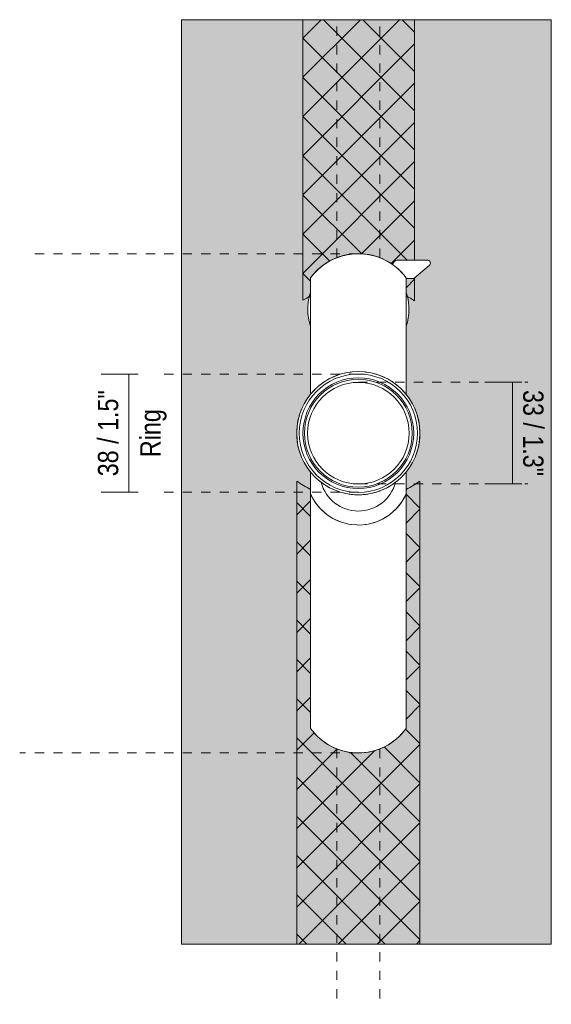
# Model space of a CAD drawing. Header units: millimetres. Extents: x -6686 to -5473, y 105 to 6739.
# Tile 1 of 3: x -6686 to -6514, y 130 to 450. Entities that reach past the tile are written whole.
import ezdxf

# ---------------------------------------------------------------- set-up
doc = ezdxf.new("R2010")
doc.units = ezdxf.units.MM
doc.linetypes.add('Dash', pattern=[6, 3, -3])
doc.layers.add('A-ANNO-DIMS', color=7, linetype='Continuous', lineweight=9, true_color=0x5b5b5b)
for name, color, linetype, lineweight in [('A-ANNO-DIMS-3', 7, 'Continuous', 9), ('A-DETL-GENF', 7, 'Continuous', 9), ('A-WALL', 7, 'Continuous', 9), ('E-LITE-EQPM', 7, 'Continuous', 20)]:
    doc.layers.add(name, color=color, linetype=linetype, lineweight=lineweight)
doc.styles.add('Arial Narrow', font='ARIALN.TTF', dxfattribs={"height": 6.6})
doc.dimstyles.new('FARO_-_2_2mm_Arial_Narrow_mm_Inch_Left', dxfattribs={"dimscale": 304.8, "dimtxt": 6.754644, "dimasz": 0, "dimexe": 0.029528, "dimexo": 0.0625, "dimgap": 0.004921, "dimtad": 1, "dimdec": 0, "dimzin": 0, "dimdsep": 46, "dimtxsty": 'Arial Narrow', "dimblk1": 'NONE', "dimblk2": 'NONE', "dimsah": 1, "dimcen": 0.09, "dimadec": 0, "dimazin": 0, "dimtfac": 1, "dimtdec": 4, "dimtix": 1, "dimtmove": 0, "dimatfit": 3, "dimfxl": 0.009843, "dimfxlon": 1, "dimtvp": 1, "dimtolj": 1, "dimtzin": 0, "dimarcsym": 2})
doc.dimstyles.new('FARO_-_2_2mm_Arial_Narrow_mm_Inch_Right', dxfattribs={"dimscale": 304.8, "dimtxt": 6.754644, "dimasz": 0, "dimexe": 0.029528, "dimexo": 0.0625, "dimgap": 0.004921, "dimtad": 1, "dimdec": 0, "dimzin": 0, "dimdsep": 46, "dimtxsty": 'Arial Narrow', "dimblk1": 'NONE', "dimblk2": 'NONE', "dimsah": 1, "dimcen": 0.09, "dimadec": 0, "dimazin": 0, "dimtfac": 1, "dimtdec": 4, "dimtix": 1, "dimtmove": 0, "dimatfit": 3, "dimfxl": 0.009843, "dimfxlon": 1, "dimtvp": 1, "dimtolj": 1, "dimtzin": 0, "dimarcsym": 2})

# ---------------------------------------------------------------- blocks, each defined once
blk = doc.blocks.new('FOST TRACK40_ok - FOST TRACK  Ø40 white-559959-Alzado_PDF')
at = {"layer": 'E-LITE-EQPM'}
for p, q in [((-6564.69, 371.62), (-6565.52, 370.64)), ((-6558.23, 372), (-6563.88, 372)), ((-6554.15, 372), (-6558.23, 372)), ((-6558.5, 366), (-6553.49, 370.2)), ((-6592, 366.25), (-6592, 360.33)), ((-6561, 366), (-6561, 366.25)), ((-6561, 360.33), (-6561, 366)), ((-6561, 366), (-6558.5, 366)), ((-6592, 360.33), (-6592, 328.41)), ((-6561, 328.41), (-6561, 360.33)), ((-6560.85, 310.6), (-6560.85, 310.6)), ((-6592, 303.22), (-6592, 299.07)), ((-6561, 299.07), (-6561, 303.22)), ((-6592, 296.02), (-6592, 220)), ((-6583.5, 297.11), (-6583.5, 297.08)), ((-6569.5, 297.08), (-6569.5, 297.11)), ((-6561, 220), (-6561, 296.02))]:
    blk.add_line(p, q, dxfattribs=at)
at = {"layer": 'E-LITE-EQPM', "flags": 128}
for points in [[(-6583.5, 372.75), (-6583, 372.93), (-6582.5, 373.11)], [(-6570.5, 373.11), (-6569.99, 372.93), (-6569.5, 372.75)], [(-6592, 296.02), (-6590.69, 293.64), (-6589.02, 291.51), (-6587.03, 289.66), (-6584.78, 288.15), (-6582.31, 287.03), (-6579.7, 286.3), (-6577, 286.01), (-6576.5, 286)], [(-6576.5, 286), (-6573.79, 286.22), (-6571.16, 286.86), (-6568.66, 287.91), (-6566.36, 289.35), (-6564.32, 291.14), (-6562.59, 293.22), (-6561.21, 295.56), (-6561, 296.02)], [(-6582.5, 213), (-6583, 213.17), (-6583.5, 213.36)], [(-6569.5, 213.36), (-6569.99, 213.17), (-6570.5, 213)]]:
    blk.add_lwpolyline(points, dxfattribs=at)
at = {"layer": 'E-LITE-EQPM'}
for centre, radius, start, end in [((-6576.5, 354.78), 19.28, 77.3414, 139.1201), ((-6576.5, 354.78), 19.28, 96.0441, 97.0235), ((-6576.5, 354.78), 19.28, 82.9765, 83.9559), ((-6576.5, 354.78), 19.28, 122.0295, 123.0721), ((-6576.5, 354.78), 19.28, 121.4813, 122.0295), ((-6576.5, 354.78), 19.28, 120.7958, 121.4813), ((-6576.5, 354.78), 19.28, 102.0881, 108.1322), ((-6576.5, 354.78), 19.28, 71.8678, 77.9119), ((-6576.5, 354.78), 19.28, 75.9657, 77.3414), ((-6576.5, 354.78), 19.28, 55.2874, 75.9657), ((-6576.5, 354.78), 19.28, 56.968, 59.2042), ((-6563.88, 370.94), 1.06, 90, 140), ((-6554.15, 370.98), 1.02, 310, 90), ((-6576.5, 354.78), 19.28, 132.1494, 132.7697), ((-6576.5, 354.78), 19.28, 54.8899, 55.3015), ((-6576.5, 354.78), 19.28, 40.8799, 55.2874), ((-6576.5, 354.78), 19.28, 47.2303, 47.8506), ((-6576.5, 354.78), 19.28, 44.3232, 47.7887), ((-6576.5, 356), 16.44, 160.5026, 165.3278), ((-6576.5, 356), 16.44, 14.6688, 19.4974), ((-6576.5, 356), 16.44, 165.3278, 180), ((-6576.5, 356), 16.44, 360, 14.6688), ((-6576.5, 356), 16.44, 180, 199.4974), ((-6576.5, 356), 16.44, 340.5026, 360), ((-6576.5, 315.81), 20, 90, 270), ((-6576.5, 315.81), 20, 96.6464, 97.4048), ((-6576.5, 315.81), 20, 270, 90), ((-6576.5, 315.81), 20, 82.5952, 83.3536), ((-6576.5, 315.81), 19.2, 90, 270), ((-6576.5, 315.81), 17.99, 90, 270), ((-6576.5, 315.81), 17.5, 90, 270), ((-6576.5, 315.81), 20, 103.2927, 134.0868), ((-6576.5, 315.81), 19.2, 270, 90), ((-6576.5, 315.81), 17.99, 270, 90), ((-6576.5, 315.81), 17.5, 270, 90), ((-6576.5, 315.81), 20, 36.8291, 76.7073), ((-6576.5, 315.81), 20, 134.2067, 143.1709), ((-6576.5, 315.81), 20, 149.4325, 149.8173), ((-6576.5, 315.81), 20, 30.1827, 30.5675), ((-6576.5, 315.81), 20, 156.4636, 156.908), ((-6576.5, 315.81), 20, 23.092, 23.5364), ((-6576.5, 315.81), 20, 163.11, 202.9882), ((-6576.5, 315.81), 20, 337.0118, 16.89), ((-6576.5, 315.81), 20, 209.2216, 209.6345), ((-6576.5, 315.81), 20, 216.2809, 216.8062), ((-6576.5, 315.81), 20, 323.1938, 323.7191), ((-6576.5, 315.81), 20, 330.3655, 330.7784), ((-6576.5, 315.81), 20, 222.9272, 249.5127), ((-6576.5, 315.81), 20, 290.4873, 317.0728), ((-6576.5, 303), 12.48, 194.695, 270), ((-6576.5, 303), 12.48, 270, 345.305), ((-6576.5, 303), 17, 210.9664, 255.2416), ((-6576.5, 303), 17, 284.7584, 329.0336), ((-6576.5, 303), 17, 261.7726, 262.6208), ((-6576.5, 303), 17, 277.3792, 278.2274), ((-6576.5, 231.08), 19.05, 220.0815, 319.9185), ((-6576.5, 231.08), 19.05, 226.5165, 227.1622), ((-6576.5, 231.08), 19.05, 236.417, 238.6372), ((-6576.5, 231.08), 19.05, 301.3628, 303.583), ((-6576.5, 231.08), 19.05, 312.8378, 313.4835), ((-6576.5, 231.08), 19.05, 251.6432, 257.7621), ((-6576.5, 231.08), 19.05, 262.862, 263.8811), ((-6576.5, 231.08), 19.05, 276.1189, 277.138), ((-6576.5, 231.08), 19.05, 282.2379, 288.3568)]:
    blk.add_arc(centre, radius, start, end, dxfattribs=at)
for points, knots in [([(-6591.07, 367.4), (-6591.14, 367.32), (-6591.26, 367.18), (-6591.43, 366.98), (-6591.57, 366.81), (-6591.7, 366.65), (-6591.8, 366.51), (-6591.89, 366.39), (-6591.97, 366.29), (-6592, 366.26), (-6592, 366.25)], [0, 0, 0, 0, 0.166667, 0.291667, 0.416667, 0.541667, 0.645833, 0.75, 0.854167, 1, 1, 1, 1]), ([(-6561, 366.25), (-6561, 366.25), (-6561.01, 366.27), (-6561.05, 366.33), (-6561.14, 366.44), (-6561.25, 366.58), (-6561.38, 366.75), (-6561.53, 366.94), (-6561.71, 367.16), (-6561.85, 367.32), (-6561.92, 367.4)], [0, 0, 0, 0, 0.083333, 0.1875, 0.291667, 0.416667, 0.541667, 0.666667, 0.833333, 1, 1, 1, 1]), ([(-6592, 299.07), (-6592, 298.88), (-6592, 298.6), (-6592, 298.22), (-6592, 297.93), (-6592, 297.74), (-6592, 297.65)], [-1, -1, -1, -1, -0.8333333, -0.75, -0.6666667, -0.5833333, -0.5833333, -0.5833333, -0.5833333]), ([(-6592, 297.65), (-6592, 297.55), (-6592, 297.37), (-6592, 297.1), (-6592, 296.87), (-6592, 296.65), (-6592, 296.43), (-6592, 296.25), (-6592, 296.12), (-6592, 296.05), (-6592, 296.02)], [-0.5833333, -0.5833333, -0.5833333, -0.5833333, -0.5, -0.4166667, -0.34375, -0.2916667, -0.2083333, -0.1458333, -0.0833333, 0, 0, 0, 0]), ([(-6561, 297.65), (-6561, 297.74), (-6561, 297.93), (-6561, 298.22), (-6561, 298.6), (-6561, 298.88), (-6561, 299.07)], [-0.4166667, -0.4166667, -0.4166667, -0.4166667, -0.3333333, -0.25, -0.1666667, 0, 0, 0, 0]), ([(-6561, 296.02), (-6561, 296.05), (-6561, 296.12), (-6561, 296.26), (-6561, 296.44), (-6561, 296.66), (-6561, 296.88), (-6561, 297.11), (-6561, 297.37), (-6561, 297.55), (-6561, 297.65)], [-1, -1, -1, -1, -0.9166667, -0.84375, -0.7916667, -0.7083333, -0.6458333, -0.5833333, -0.5, -0.4166667, -0.4166667, -0.4166667, -0.4166667]), ([(-6583.5, 297.08), (-6583.49, 297.08), (-6583.38, 297.03), (-6582.67, 296.78), (-6581.68, 296.48), (-6580.87, 296.3)], [0, 0, 0, 0, 0.1428571, 0.2857143, 0.5714286, 0.5714286, 0.5714286, 0.5714286]), ([(-6579.54, 296.05), (-6579.31, 296.01), (-6578.34, 295.88), (-6577.3, 295.81), (-6576.5, 295.81)], [0.7142857, 0.7142857, 0.7142857, 0.7142857, 0.7857143, 1, 1, 1, 1]), ([(-6572.12, 296.3), (-6571.72, 296.39), (-6571.07, 296.56), (-6570.35, 296.78), (-6569.7, 297), (-6569.5, 297.08), (-6569.5, 297.08)], [0.4285714, 0.4285714, 0.4285714, 0.4285714, 0.5714286, 0.6785714, 0.7857143, 1, 1, 1, 1]), ([(-6561.92, 294.25), (-6561.85, 294.37), (-6561.75, 294.53), (-6561.63, 294.76), (-6561.53, 294.93), (-6561.45, 295.1), (-6561.36, 295.26), (-6561.27, 295.43), (-6561.19, 295.59), (-6561.12, 295.75), (-6561.06, 295.88), (-6561.01, 295.97), (-6561, 296), (-6561, 296.02)], [-1, -1, -1, -1, -0.833333, -0.75, -0.666667, -0.583333, -0.5, -0.416667, -0.322917, -0.25, -0.166667, -0.083333, 0, 0, 0, 0]), ([(-6592, 220), (-6592, 220), (-6591.98, 219.98), (-6591.93, 219.92), (-6591.86, 219.81), (-6591.78, 219.71), (-6591.7, 219.59), (-6591.61, 219.48), (-6591.52, 219.36), (-6591.41, 219.22), (-6591.26, 219.04), (-6591.14, 218.89), (-6591.07, 218.81)], [0, 0, 0, 0, 0.083333, 0.1875, 0.291667, 0.375, 0.458333, 0.541667, 0.625, 0.708333, 0.833333, 1, 1, 1, 1]), ([(-6561.92, 218.81), (-6561.85, 218.89), (-6561.75, 219.02), (-6561.62, 219.18), (-6561.52, 219.3), (-6561.43, 219.42), (-6561.34, 219.54), (-6561.25, 219.65), (-6561.17, 219.76), (-6561.1, 219.85), (-6561.03, 219.96), (-6561, 219.99), (-6561, 220)], [0, 0, 0, 0, 0.166667, 0.25, 0.333333, 0.416667, 0.5, 0.583333, 0.666667, 0.75, 0.833333, 1, 1, 1, 1])]:
    blk.add_open_spline(points, degree=3, knots=knots, dxfattribs=at)
for points in [[(-6592, 296.02), (-6592, 296.01), (-6591.98, 295.98), (-6591.95, 295.91), (-6591.89, 295.8), (-6591.83, 295.67), (-6591.77, 295.54), (-6591.7, 295.4), (-6591.63, 295.26), (-6591.58, 295.17), (-6591.56, 295.12)], [(-6591.4, 294.83), (-6591.35, 294.73), (-6591.24, 294.54), (-6591.13, 294.35), (-6591.07, 294.25)], [(-6576.5, 295.81), (-6575.96, 295.81), (-6574.92, 295.86), (-6573.92, 295.98), (-6573.44, 296.05)]]:
    blk.add_open_spline(points, degree=3, dxfattribs=at)
blk = doc.blocks.new('DIMBLOCK1-Alzado_PDF')
at = {"layer": 'A-ANNO-DIMS-3', "color": 251, "true_color": 0x5b5b5b, "transparency": 16777216}
for p, q in [((-6648.01, 335.01), (-6660.01, 335.01)), ((-6651.01, 335.01), (-6651.01, 296.62)), ((-6651.01, 335.01), (-6648.01, 335.01)), ((-6648.01, 296.62), (-6660.01, 296.62)), ((-6651.01, 296.62), (-6648.01, 296.62))]:
    blk.add_line(p, q, dxfattribs=at)
at = {"layer": 'A-ANNO-DIMS-3', "color": 0, "transparency": 16777216, "char_height": 6.6, "attachment_point": 1, "rotation": 90, "line_spacing_factor": 0.974696, "style": 'Arial Narrow'}
for s, insert, width in [('Ring', (-6647.32, 308.04), 18.6557), ('38 / 1.5"', (-6661.04, 301.82), 33.5802)]:
    blk.add_mtext(s, dxfattribs=dict(at, insert=insert, width=width))
blk = doc.blocks.new('_None')
blk = doc.blocks.new('DIMBLOCK2-Alzado_PDF')
at = {"layer": 'A-ANNO-DIMS-3', "color": 251, "true_color": 0x5b5b5b, "transparency": 16777216}
for p, q in [((-6526.1, 332.31), (-6535.43, 332.31)), ((-6526.43, 299.32), (-6526.43, 332.31)), ((-6526.43, 332.31), (-6523.43, 332.31)), ((-6526.1, 299.32), (-6535.43, 299.32)), ((-6526.43, 299.32), (-6523.43, 299.32))]:
    blk.add_line(p, q, dxfattribs=at)
at = {"layer": 'A-ANNO-DIMS-3', "color": 0, "transparency": 16777216, "insert": (-6516.4, 329.81), "char_height": 6.6, "width": 33.5802, "attachment_point": 1, "rotation": 270, "line_spacing_factor": 0.974696, "style": 'Arial Narrow'}
blk.add_mtext('33 / 1.3"', dxfattribs=at)

msp = doc.modelspace()

# ---------------------------------------------------------------- hatches: boundary and pattern name
at = {"layer": 'A-DETL-GENF', "true_color": 0xaaaaaa}
h = msp.add_hatch(dxfattribs=at)
h.set_pattern_fill('FP_1', color=253, style=0, pattern_type=2)
h.set_pattern_definition([(45, (-7001.814, 354.928), (-6.36396, 6.36396), []), (135, (-7001.814, 354.928), (-6.36396, -6.36396), [])])
h.paths.add_polyline_path([(-6556.5, 150), (-6556.5, 300.23), (-6558.7, 298.82), (-6561, 297.57), (-6561, 220), (-6562.43, 218.23), (-6564.04, 216.66), (-6565.83, 215.29), (-6567.78, 214.14), (-6569.85, 213.22), (-6572.01, 212.56), (-6574.24, 212.16), (-6576.5, 212.03), (-6578.75, 212.16), (-6580.98, 212.56), (-6583.14, 213.22), (-6585.21, 214.14), (-6587.16, 215.29), (-6588.95, 216.66), (-6590.56, 218.23), (-6592, 220), (-6592, 297.57), (-6594.3, 298.82), (-6596.5, 300.23), (-6596.5, 150), (-6596.15, 150)])
h.paths.add_polyline_path([(-6558.23, 358.81), (-6558.23, 366), (-6561, 366), (-6561, 360.33), (-6559.59, 359.6)])
h.paths.add_polyline_path([(-6594.5, 358.97), (-6593.26, 359.68), (-6592, 360.33), (-6592, 366.25), (-6590.39, 368.15), (-6588.58, 369.81), (-6586.56, 371.23), (-6584.37, 372.38), (-6582.05, 373.24), (-6579.65, 373.8), (-6577.19, 374.05), (-6574.72, 373.98), (-6572.28, 373.59), (-6569.9, 372.9), (-6567.66, 371.92), (-6565.52, 370.64), (-6564.53, 371.78), (-6564.33, 371.9), (-6564.11, 371.97), (-6563.88, 372), (-6558.23, 372), (-6558.23, 450), (-6594.5, 450), (-6594.5, 374.36)])
at = {"layer": 'A-WALL', "true_color": 0xf7f7f7}
h = msp.add_hatch(color=7, dxfattribs=at)
h.paths.add_polyline_path([(-6556.5, 150), (-6513.86, 150), (-6513.86, 450), (-6633.86, 450), (-6633.86, 150), (-6561, 150)])
h.paths.add_polyline_path([(-6592, 296.02), (-6591.56, 295.12), (-6591.07, 294.25), (-6591.07, 294.31), (-6591.94, 295.92)])
h.paths.add_polyline_path([(-6561, 296.02), (-6561.91, 294.26), (-6561.3, 295.37), (-6561.05, 295.9)])
h.paths.add_polyline_path([(-6576.5, 212.03), (-6578.86, 212.17), (-6581.19, 212.61), (-6583.45, 213.34), (-6585.59, 214.34), (-6587.6, 215.6), (-6589.44, 217.1), (-6591.35, 219.15), (-6592, 220), (-6592, 303.22), (-6592.36, 303.64), (-6593.82, 305.81), (-6595.04, 308.36), (-6595.86, 310.85), (-6596.33, 313.31), (-6596.5, 315.81), (-6596.32, 318.42), (-6595.81, 320.99), (-6594.97, 323.47), (-6593.82, 325.81), (-6592.36, 327.99), (-6592, 328.41), (-6592, 350.51), (-6592.7, 353.21), (-6592.94, 356), (-6592.65, 358.97), (-6592, 361.49), (-6592, 366.25), (-6591.28, 367.16), (-6591.07, 367.4), (-6589.42, 369.09), (-6587.58, 370.56), (-6585.57, 371.8), (-6583.42, 372.78), (-6581.17, 373.49), (-6578.85, 373.92), (-6576.26, 374.05), (-6574.14, 373.92), (-6571.82, 373.49), (-6569.57, 372.78), (-6567.4, 371.78), (-6565.52, 370.64), (-6564.53, 371.78), (-6564.28, 371.92), (-6564.11, 371.97), (-6563.57, 372), (-6553.9, 371.97), (-6553.67, 371.88), (-6553.46, 371.74), (-6553.3, 371.55), (-6553.19, 371.33), (-6553.13, 371.09), (-6553.14, 370.84), (-6553.2, 370.6), (-6553.32, 370.38), (-6553.49, 370.2), (-6558.5, 366), (-6561, 366), (-6561, 361.49), (-6560.29, 358.79), (-6560.05, 356), (-6560.29, 353.21), (-6561, 350.51), (-6561, 328.41), (-6560.63, 327.99), (-6559.18, 325.81), (-6557.95, 323.27), (-6557.14, 320.78), (-6556.65, 318.19), (-6556.5, 315.81), (-6556.67, 313.2), (-6557.18, 310.64), (-6558.02, 308.16), (-6559.18, 305.81), (-6560.75, 303.5), (-6561, 303.22), (-6561, 220), (-6561.72, 219.05), (-6562.19, 218.53), (-6563.55, 217.1), (-6565.62, 215.45), (-6567.59, 214.25), (-6569.71, 213.29), (-6572.08, 212.56), (-6574.32, 212.16)])
h.paths.add_polyline_path([(-6581.94, 286.93), (-6582.99, 287.3), (-6582.84, 287.23), (-6582.03, 286.96)])
h.paths.add_polyline_path([(-6571.05, 286.93), (-6569.96, 287.32), (-6569.96, 287.34), (-6570.95, 286.97)])
h.paths.add_polyline_path([(-6568.86, 287.85), (-6567.94, 288.33), (-6567.94, 288.36), (-6568.68, 287.95)])
h.paths.add_polyline_path([(-6584.13, 287.85), (-6585.33, 288.51), (-6584.72, 288.13), (-6584.16, 287.86)])
h.paths.add_polyline_path([(-6586.15, 289.04), (-6587.23, 289.86), (-6586.63, 289.35), (-6586.32, 289.16)])
h.paths.add_polyline_path([(-6566.84, 289.04), (-6566.13, 289.54), (-6565.99, 289.68), (-6566.56, 289.26)])
h.paths.add_polyline_path([(-6587.97, 290.49), (-6588.55, 291.03), (-6588.3, 290.78), (-6587.99, 290.51)])
h.paths.add_polyline_path([(-6565.02, 290.49), (-6564.63, 290.83), (-6564.46, 291.05), (-6564.72, 290.79)])
h.paths.add_polyline_path([(-6563.41, 292.18), (-6563.16, 292.45), (-6563.16, 292.51), (-6563.21, 292.45)])
h.paths.add_polyline_path([(-6589.58, 292.18), (-6589.91, 292.57), (-6589.83, 292.45), (-6589.62, 292.22)])
h.paths.add_polyline_path([(-6562.73, 368.23), (-6563.08, 368.63), (-6563.06, 368.57), (-6563.03, 368.53)])

# ---------------------------------------------------------------- linework, layer by layer
at = {"layer": 'A-ANNO-DIMS', "color": 9, "true_color": 0xc8c8c8}
for p, q in [((-6558.23, 450), (-6594.5, 450)), ((-6594.5, 450), (-6594.5, 358.97)), ((-6558.23, 372), (-6558.23, 450)), ((-6565.52, 370.64), (-6564.69, 371.62)), ((-6563.88, 372), (-6558.23, 372)), ((-6592, 360.33), (-6592, 366.25)), ((-6558.23, 366), (-6561, 366)), ((-6561, 366), (-6561, 360.33)), ((-6558.23, 358.81), (-6558.23, 366)), ((-6596.5, 300.23), (-6596.5, 150)), ((-6592, 220), (-6592, 297.57)), ((-6561, 297.57), (-6561, 220)), ((-6556.5, 150), (-6556.5, 300.23)), ((-6596.5, 150), (-6556.5, 150))]:
    msp.add_line(p, q, dxfattribs=at)
at = {"layer": 'A-ANNO-DIMS', "color": 254, "linetype": 'Dash', "true_color": 0xd2d2d2}
for p, q in [((-6583.5, 372.75), (-6583.5, 450)), ((-6569.5, 372.75), (-6569.5, 450)), ((-6576.5, 374.06), (-6681.5, 374.06)), ((-6576.5, 335.01), (-6641.5, 335.01)), ((-6576.5, 332.31), (-6521.5, 332.31)), ((-6576.5, 299.32), (-6521.5, 299.32)), ((-6576.5, 296.62), (-6641.5, 296.62)), ((-6576.5, 212.03), (-6686.43, 212.03)), ((-6583.5, 213.36), (-6583.5, 130.46)), ((-6569.5, 213.36), (-6569.5, 130.46))]:
    msp.add_line(p, q, dxfattribs=at)
at = {"layer": 'A-ANNO-DIMS', "color": 9, "true_color": 0xc8c8c8}
for centre, radius, start, end in [((-6576.5, 354.78), 19.28, 55.3015, 143.5098), ((-6563.88, 370.94), 1.06, 90, 140), ((-6576.5, 328.95), 35, 116.2863, 120.9497), ((-6576.5, 328.95), 35, 58.5332, 63.7137), ((-6576.5, 328.95), 35, 235.1501, 243.7137), ((-6576.5, 328.95), 35, 296.2863, 304.8499), ((-6576.5, 231.08), 19.05, 215.553, 324.447)]:
    msp.add_arc(centre, radius, start, end, dxfattribs=at)
at = {"layer": 'A-WALL', "color": 253, "true_color": 0xaaaaaa}
for p, q in [((-6513.86, 450), (-6633.86, 450)), ((-6633.86, 450), (-6633.86, 150)), ((-6513.86, 150), (-6513.86, 450)), ((-6633.86, 150), (-6513.86, 150))]:
    msp.add_line(p, q, dxfattribs=at)
at = {"layer": 'E-LITE-EQPM'}
for p, q in [((-6565.52, 370.64), (-6564.69, 371.62)), ((-6563.88, 372), (-6554.15, 372)), ((-6592, 360.33), (-6592, 366.25)), ((-6561, 366.25), (-6561, 332.31)), ((-6558.5, 366), (-6561, 366)), ((-6592, 220), (-6592, 297.57)), ((-6561, 299.32), (-6561, 220))]:
    msp.add_line(p, q, dxfattribs=at)
for centre, radius, start, end in [((-6576.5, 354.78), 19.28, 36.4902, 143.5098), ((-6563.88, 370.94), 1.06, 90, 140), ((-6576.5, 315.81), 16.49, 90, 270), ((-6576.5, 315.81), 16.49, 270, 90), ((-6576.5, 231.08), 19.05, 215.553, 324.447)]:
    msp.add_arc(centre, radius, start, end, dxfattribs=at)

# ---------------------------------------------------------------- block references
msp.add_blockref('FOST TRACK40_ok - FOST TRACK  Ø40 white-559959-Alzado_PDF', (0, 0), dxfattribs=at)

# ---------------------------------------------------------------- dimensions: what is measured, and where the dimension line sits
at = {"layer": 'A-ANNO-DIMS'}
dim = msp.add_linear_dim(base=(-6651.01, 296.62), p1=(-6648.01, 335.01), p2=(-6648.01, 296.62), angle=90, text='<>\\XRing', dimstyle='FARO_-_2_2mm_Arial_Narrow_mm_Inch_Left', override={"dimpost": '<>', "dimfxl": 38.38841}, dxfattribs=at)
dim.commit()
dim.dimension.update_dxf_attribs({"geometry": 'DIMBLOCK1-Alzado_PDF', "text_midpoint": (-6651.01, 315.81)})
dim = msp.add_linear_dim(base=(-6526.43, 332.31), p1=(-6523.43, 299.32), p2=(-6523.43, 332.31), angle=90, dimstyle='FARO_-_2_2mm_Arial_Narrow_mm_Inch_Right', override={"dimtad": 4, "dimpost": '<>', "dimfxl": 32.985073}, dxfattribs=at)
dim.commit()
dim.dimension.update_dxf_attribs({"geometry": 'DIMBLOCK2-Alzado_PDF', "text_midpoint": (-6520.66, 315.81)})

doc.saveas('drawing.dxf')
